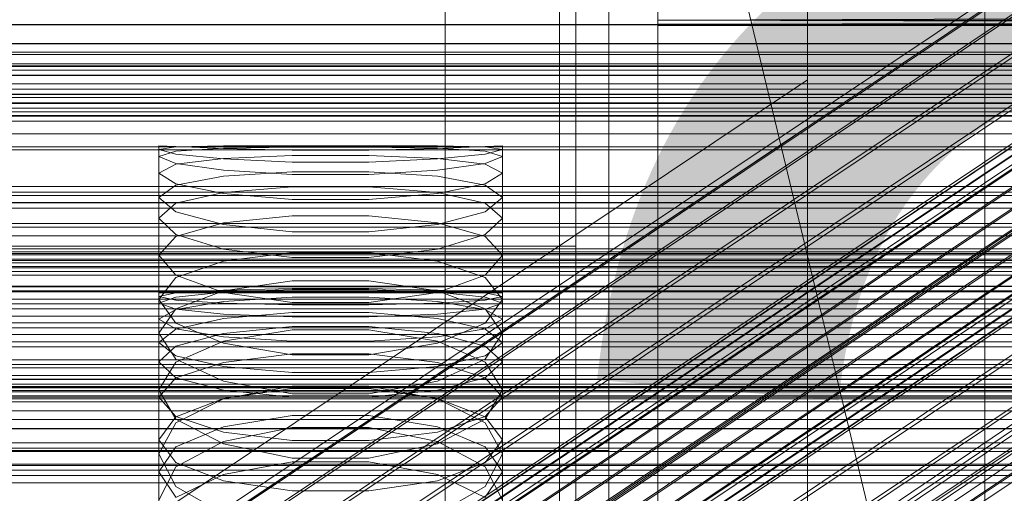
# Model space of a CAD drawing. Header units: millimetres. Extents: x -1970 to 61924, y -58230 to 6847.
# Tile 193 of 256: x 132 to 252, y -33925 to -33867. Entities that reach past the tile are written whole.
import ezdxf

# ---------------------------------------------------------------- set-up
doc = ezdxf.new("R2010")
doc.units = ezdxf.units.MM
for name, color, linetype, lineweight in [('COTAS_O', 1, 'Continuous', 0), ('frontal_briquetadora', 7, 'Continuous', 0), ('frontal_C01', 7, 'Continuous', 0), ('frontal_C02', 7, 'Continuous', 0), ('frontal_C03', 7, 'Continuous', 0), ('frontal_secador', 7, 'Continuous', 0)]:
    doc.layers.add(name, color=color, linetype=linetype, lineweight=lineweight)
doc.dimstyles.new('R19_100', dxfattribs={"dimtxt": 250, "dimasz": 150, "dimexe": 150, "dimexo": 80, "dimgap": 100, "dimtad": 1, "dimtih": 1, "dimtoh": 1, "dimdsep": 46, "dimcen": 0.09, "dimadec": 0, "dimazin": 0, "dimtfac": 1, "dimtdec": 4, "dimtofl": 0, "dimtmove": 0, "dimatfit": 3, "dimfxl": 1, "dimtolj": 1, "dimtzin": 0, "dimarcsym": 0})

# ---------------------------------------------------------------- blocks, each defined once
blk = doc.blocks.new('DIM_R26_46')
at = {"layer": 'COTAS_O'}
for p, q in [((-1725, -33700), (-1575, -33655)), ((1725, -33700), (1575, -33655)), ((-1725, -34400), (-1725, -33700)), ((-1725, -33700), (1725, -33700)), ((-1725, -33700), (-1575, -33745)), ((1725, -33700), (1575, -33745)), ((1725, -34400), (1725, -33700))]:
    blk.add_line(p, q, dxfattribs=at)
blk.add_text('3450 O', height=250, dxfattribs=at).set_placement((0, -33600))
blk = doc.blocks.new('DIM_R26_49')
at = {"layer": 'COTAS_O'}
for p, q in [((-650, -34200), (-500, -34155)), ((650, -34200), (500, -34155)), ((-650, -34900), (-650, -34200)), ((-650, -34200), (650, -34200)), ((-650, -34200), (-500, -34245)), ((650, -34200), (500, -34245)), ((650, -34900), (650, -34200))]:
    blk.add_line(p, q, dxfattribs=at)
blk.add_text('1300 O', height=250, dxfattribs=at).set_placement((0, -34100))

msp = doc.modelspace()

# ---------------------------------------------------------------- linework, layer by layer
at = {"layer": 'frontal_briquetadora'}
for p, q in [((200, -33765), (200, -33920)), ((204, -33920), (204, -33765)), ((210, -33820), (210, -34060)), ((210, -34260), (210, -33820)), ((210, -34680), (210, -33820)), ((210, -33820), (416.55, -34680)), ((200, -33869.692), (200, -33852.858)), ((200, -33854.32), (200, -33870.936)), ((210, -33853.384), (210, -34060)), ((210, -34060), (210, -33855.985)), ((210, -33858.384), (210, -34060)), ((184, -33860), (184, -33940)), ((198, -33940), (198, -33860)), ((210, -33860.559), (210, -34060)), ((200, -33877.066), (200, -33861.773)), ((200, -33862.803), (200, -33877.883)), ((210, -33862.488), (210, -34060)), ((210, -33864.153), (210, -34060)), ((210, -33865.538), (210, -34060)), ((430, -33866.629), (210, -33867.416)), ((210, -33867.416), (210, -33866.629)), ((210, -33866.629), (210, -34060)), ((430, -33867.416), (210, -33867.416)), ((430, -33867.416), (210, -33867.891)), ((210, -33867.891), (210, -33867.416)), ((430, -33867.891), (210, -33867.416)), ((210, -33867.416), (210, -34060)), ((430, -33867.891), (210, -33867.891)), ((430, -33867.891), (210, -33868.05)), ((210, -33868.05), (210, -33867.891)), ((430, -33868.05), (210, -33867.891)), ((210, -33867.891), (210, -34060)), ((430, -33868.05), (210, -33868.05)), ((210, -33868.05), (210, -34060)), ((200, -33883.135), (200, -33869.692)), ((200, -33870.936), (200, -33884.039)), ((184, -33880.454), (184, -33875.627)), ((198, -33880.454), (198, -33875.627)), ((210, -33880.454), (210, -33875.627)), ((200, -33888.245), (200, -33877.066)), ((200, -33877.883), (200, -33888.77)), ((184, -33889.153), (184, -33880.454)), ((198, -33889.153), (198, -33880.454)), ((210, -33889.153), (210, -33880.454)), ((151.08, -33882.856), (149, -33882.75)), ((149, -33900.75), (149, -33882.75)), ((149, -33883.222), (151.08, -33882.881)), ((151.08, -33883.775), (149, -33883.222)), ((149, -33901.201), (149, -33883.222)), ((151.08, -33882.881), (156.906, -33882.76)), ((156.906, -33883.094), (151.08, -33882.856)), ((156.906, -33883.063), (151.08, -33883.423)), ((156.906, -33882.76), (165.326, -33882.752)), ((165.326, -33882.922), (156.906, -33883.063)), ((165.326, -33883.285), (156.906, -33883.094)), ((165.326, -33882.752), (174.674, -33882.752)), ((174.674, -33882.922), (165.326, -33882.922)), ((174.674, -33883.285), (165.326, -33883.285)), ((174.674, -33882.752), (183.094, -33882.76)), ((183.094, -33883.063), (174.674, -33882.922)), ((183.094, -33883.094), (174.674, -33883.285)), ((183.094, -33882.76), (188.92, -33882.881)), ((188.92, -33882.856), (183.094, -33883.094)), ((188.92, -33883.423), (183.094, -33883.063)), ((191, -33882.75), (188.92, -33882.856)), ((188.92, -33882.881), (191, -33883.222)), ((191, -33883.222), (188.92, -33883.775)), ((191, -33900.75), (191, -33882.75)), ((191, -33901.201), (191, -33883.222)), ((200, -33883.253), (200, -33882.75)), ((200, -33883.285), (200, -33882.75)), ((200, -33882.75), (200, -33883.222)), ((200, -33891.871), (200, -33883.135)), ((200, -33883.222), (200, -33884.7)), ((200, -33884.763), (200, -33883.253)), ((200, -33884.826), (200, -33883.285)), ((151.08, -33883.423), (149, -33884.062)), ((149, -33902.002), (149, -33884.062)), ((149, -33884.062), (151.08, -33884.912)), ((156.906, -33884.371), (151.08, -33883.775)), ((156.906, -33884.304), (151.08, -33885.021)), ((165.326, -33883.964), (156.906, -33884.304)), ((165.326, -33884.761), (156.906, -33884.371)), ((174.674, -33883.964), (165.326, -33883.964)), ((183.094, -33884.304), (174.674, -33883.964)), ((183.094, -33884.371), (174.674, -33884.761)), ((188.92, -33883.775), (183.094, -33884.371)), ((188.92, -33885.021), (183.094, -33884.304)), ((191, -33884.062), (188.92, -33883.423)), ((188.92, -33884.912), (191, -33884.062)), ((191, -33902.002), (191, -33884.062)), ((200, -33884.039), (200, -33892.346)), ((151.08, -33885.021), (149, -33886.106)), ((151.08, -33884.912), (156.906, -33885.746)), ((174.674, -33884.761), (165.326, -33884.761)), ((183.094, -33885.746), (188.92, -33884.912)), ((191, -33886.106), (188.92, -33885.021)), ((200, -33884.7), (200, -33887.18)), ((200, -33887.273), (200, -33884.763)), ((200, -33887.368), (200, -33884.826)), ((149, -33903.952), (149, -33886.106)), ((151.08, -33887.4), (149, -33886.106)), ((151.08, -33887.559), (156.906, -33886.485)), ((156.906, -33885.746), (165.326, -33886.268)), ((156.906, -33886.485), (165.326, -33885.947)), ((165.326, -33885.947), (174.674, -33885.947)), ((165.326, -33886.268), (174.674, -33886.268)), ((174.674, -33886.268), (183.094, -33885.746)), ((174.674, -33885.947), (183.094, -33886.485)), ((183.094, -33886.485), (188.92, -33887.559)), ((191, -33886.106), (188.92, -33887.4)), ((191, -33903.952), (191, -33886.106)), ((149, -33889.086), (151.08, -33887.559)), ((156.906, -33888.59), (151.08, -33887.4)), ((165.326, -33887.791), (156.906, -33888.46)), ((174.674, -33887.791), (165.326, -33887.791)), ((183.094, -33888.46), (174.674, -33887.791)), ((188.92, -33887.4), (183.094, -33888.59)), ((188.92, -33887.559), (191, -33889.086)), ((200, -33887.18), (200, -33890.655)), ((200, -33890.779), (200, -33887.273)), ((200, -33890.905), (200, -33887.368)), ((151.08, -33890.822), (149, -33889.086)), ((149, -33906.796), (149, -33889.086)), ((156.906, -33888.46), (151.08, -33889.77)), ((165.326, -33889.308), (156.906, -33888.59)), ((174.674, -33889.308), (165.326, -33889.308)), ((183.094, -33888.59), (174.674, -33889.308)), ((188.92, -33889.77), (183.094, -33888.46)), ((184, -33900), (184, -33889.153)), ((191, -33889.086), (188.92, -33890.822)), ((191, -33906.796), (191, -33889.086)), ((198, -33900), (198, -33889.153)), ((200, -33894.218), (200, -33888.245)), ((200, -33888.77), (200, -33894.399)), ((210, -33900), (210, -33889.153)), ((151.08, -33889.77), (149, -33891.591)), ((191, -33891.591), (188.92, -33889.77)), ((149, -33909.185), (149, -33891.591)), ((149, -33891.591), (151.08, -33893.618)), ((156.906, -33892.364), (151.08, -33890.822)), ((165.326, -33891.333), (156.906, -33892.198)), ((174.674, -33891.333), (165.326, -33891.333)), ((183.094, -33892.198), (174.674, -33891.333)), ((188.92, -33890.822), (183.094, -33892.364)), ((188.92, -33893.618), (191, -33891.591)), ((191, -33909.185), (191, -33891.591)), ((200, -33890.655), (200, -33895.117)), ((200, -33895.272), (200, -33890.779)), ((200, -33895.428), (200, -33890.905)), ((156.906, -33892.198), (151.08, -33893.859)), ((165.326, -33893.278), (156.906, -33892.364)), ((183.094, -33892.364), (174.674, -33893.277)), ((188.92, -33893.859), (183.094, -33892.198)), ((200, -33895.045), (200, -33891.871)), ((200, -33892.346), (200, -33895.045)), ((151.08, -33893.859), (149, -33896.116)), ((151.08, -33893.618), (156.906, -33895.393)), ((174.674, -33893.277), (165.326, -33893.278)), ((183.094, -33895.393), (188.92, -33893.618)), ((191, -33896.116), (188.92, -33893.859)), ((200, -33895.045), (-160, -33895.045)), ((200, -33894.399), (200, -33894.218)), ((200, -33895.117), (200, -33900.553)), ((200, -33900.739), (200, -33895.272)), ((151.08, -33898.576), (149, -33896.116)), ((149, -33913.502), (149, -33896.116)), ((156.906, -33895.393), (165.326, -33896.435)), ((156.906, -33896.858), (165.326, -33895.8)), ((165.326, -33895.8), (174.674, -33895.8)), ((165.326, -33896.435), (174.674, -33896.435)), ((174.674, -33896.435), (183.094, -33895.393)), ((174.674, -33895.8), (183.094, -33896.858)), ((191, -33896.116), (188.92, -33898.576)), ((191, -33913.502), (191, -33896.116)), ((200, -33900.925), (200, -33895.428)), ((151.08, -33898.867), (156.906, -33896.858)), ((183.094, -33896.858), (188.92, -33898.867)), ((149, -33901.553), (151.08, -33898.867)), ((156.906, -33900.697), (151.08, -33898.576)), ((188.92, -33898.576), (183.094, -33900.697)), ((188.92, -33898.867), (191, -33901.553)), ((184, -33900), (-194, -33900)), ((165.326, -33899.285), (156.906, -33900.472)), ((174.674, -33899.285), (165.326, -33899.285)), ((183.094, -33900.472), (174.674, -33899.285)), ((184, -33900), (184, -33910.847)), ((210, -33900), (198, -33900)), ((198, -33900), (198, -33910.847)), ((210, -33900), (210, -33910.847)), ((149, -33900.75), (151.08, -33900.75)), ((151.08, -33900.754), (149, -33901.201)), ((149, -33901.201), (151.08, -33901.648)), ((149, -33902.002), (151.08, -33901.257)), ((156.907, -33900.395), (151.08, -33900.754)), ((156.906, -33900.472), (151.08, -33902.709)), ((151.08, -33901.257), (156.907, -33900.66)), ((151.08, -33900.75), (156.907, -33900.75)), ((165.326, -33901.931), (156.906, -33900.697)), ((165.327, -33900.196), (156.907, -33900.395)), ((156.907, -33900.66), (165.327, -33900.329)), ((156.907, -33900.75), (165.327, -33900.75)), ((156.907, -33901.809), (165.327, -33901.279)), ((174.673, -33900.196), (165.327, -33900.196)), ((165.327, -33900.329), (174.673, -33900.329)), ((165.327, -33900.75), (174.673, -33900.75)), ((165.327, -33901.279), (174.673, -33901.279)), ((183.093, -33900.395), (174.673, -33900.196)), ((174.673, -33900.329), (183.093, -33900.66)), ((174.673, -33900.75), (183.093, -33900.75)), ((174.673, -33901.279), (183.093, -33901.809)), ((183.094, -33900.697), (174.674, -33901.931)), ((188.92, -33900.754), (183.093, -33900.395)), ((183.093, -33900.66), (188.92, -33901.257)), ((183.093, -33900.75), (188.92, -33900.75)), ((188.92, -33902.709), (183.094, -33900.472)), ((188.92, -33900.75), (191, -33900.75)), ((191, -33901.201), (188.92, -33900.754)), ((188.92, -33901.648), (191, -33901.201)), ((188.92, -33901.257), (191, -33902.002)), ((200, -33900.553), (200, -33906.951)), ((200, -33907.167), (200, -33900.739)), ((200, -33907.383), (200, -33900.925)), ((151.08, -33904.442), (149, -33901.553)), ((149, -33918.691), (149, -33901.553)), ((151.08, -33902.746), (149, -33902.002)), ((151.08, -33901.648), (156.907, -33902.006)), ((151.08, -33902.762), (156.907, -33901.809)), ((156.907, -33902.006), (165.327, -33902.205)), ((174.674, -33901.931), (165.326, -33901.931)), ((165.327, -33902.205), (174.673, -33902.205)), ((174.673, -33902.205), (183.093, -33902.006)), ((183.093, -33902.006), (188.92, -33901.648)), ((183.093, -33901.809), (188.92, -33902.762)), ((191, -33901.553), (188.92, -33904.442)), ((191, -33902.002), (188.92, -33902.746)), ((191, -33918.691), (191, -33901.553)), ((151.08, -33902.709), (149, -33905.679)), ((149, -33903.952), (151.08, -33902.762)), ((156.907, -33903.344), (151.08, -33902.746)), ((165.327, -33903.131), (156.907, -33903.856)), ((165.327, -33903.675), (156.907, -33903.344)), ((174.673, -33903.131), (165.327, -33903.131)), ((174.673, -33903.675), (165.327, -33903.675)), ((183.093, -33903.856), (174.673, -33903.131)), ((183.093, -33903.344), (174.673, -33903.675)), ((188.92, -33902.746), (183.093, -33903.344)), ((191, -33905.679), (188.92, -33902.709)), ((188.92, -33902.762), (191, -33903.952)), ((149, -33903.952), (151.08, -33905.141)), ((156.907, -33903.856), (151.08, -33905.165)), ((156.906, -33906.903), (151.08, -33904.442)), ((156.907, -33905.719), (165.327, -33904.863)), ((165.327, -33904.863), (174.673, -33904.863)), ((174.673, -33904.863), (183.093, -33905.719)), ((188.92, -33905.165), (183.093, -33903.856)), ((188.92, -33904.442), (183.094, -33906.903)), ((188.92, -33905.141), (191, -33903.952)), ((151.08, -33905.165), (149, -33906.796)), ((149, -33922.627), (149, -33905.679)), ((149, -33905.679), (151.08, -33908.849)), ((151.08, -33905.141), (156.907, -33906.095)), ((151.08, -33907.261), (156.907, -33905.719)), ((165.326, -33905.267), (156.906, -33906.643)), ((156.907, -33906.095), (165.327, -33906.624)), ((174.674, -33905.267), (165.326, -33905.267)), ((174.673, -33906.624), (183.093, -33906.095)), ((183.094, -33906.643), (174.674, -33905.267)), ((183.093, -33906.095), (188.92, -33905.141)), ((183.093, -33905.719), (188.92, -33907.261)), ((191, -33906.796), (188.92, -33905.165)), ((188.92, -33908.849), (191, -33905.679)), ((191, -33922.627), (191, -33905.679)), ((149, -33906.796), (151.08, -33908.427)), ((149, -33909.185), (151.08, -33907.261)), ((156.906, -33906.643), (151.08, -33909.219)), ((165.326, -33908.325), (156.906, -33906.903)), ((165.327, -33906.624), (174.673, -33906.624)), ((183.094, -33906.903), (174.674, -33908.325)), ((188.92, -33909.219), (183.094, -33906.643)), ((188.92, -33908.427), (191, -33906.796)), ((188.92, -33907.261), (191, -33909.185)), ((200, -33906.951), (200, -33914.294)), ((200, -33914.539), (200, -33907.167)), ((151.08, -33908.427), (156.907, -33909.735)), ((156.907, -33909.253), (165.327, -33908.203)), ((174.674, -33908.325), (165.326, -33908.325)), ((165.327, -33908.203), (174.673, -33908.203)), ((174.673, -33908.203), (183.093, -33909.253)), ((183.093, -33909.735), (188.92, -33908.427)), ((200, -33914.784), (200, -33907.383)), ((151.08, -33911.108), (149, -33909.185)), ((151.08, -33909.219), (149, -33912.608)), ((151.08, -33908.849), (156.906, -33911.534)), ((151.08, -33911.144), (156.907, -33909.253)), ((156.907, -33909.735), (165.327, -33910.461)), ((174.673, -33910.461), (183.093, -33909.735)), ((183.093, -33909.253), (188.92, -33911.144)), ((183.094, -33911.534), (188.92, -33908.849)), ((191, -33909.185), (188.92, -33911.108)), ((191, -33912.608), (188.92, -33909.219)), ((165.327, -33910.461), (174.673, -33910.461)), ((184, -33910.847), (184, -33919.546)), ((198, -33910.847), (198, -33919.546)), ((210, -33910.847), (210, -33919.546)), ((149, -33913.502), (151.08, -33911.144)), ((156.907, -33912.651), (151.08, -33911.108)), ((156.906, -33911.534), (165.326, -33913.08)), ((156.906, -33913.701), (165.326, -33912.14)), ((165.326, -33912.14), (174.674, -33912.14)), ((174.674, -33913.08), (183.094, -33911.534)), ((174.674, -33912.14), (183.094, -33913.701)), ((188.92, -33911.108), (183.093, -33912.651)), ((188.92, -33911.144), (191, -33913.502)), ((151.08, -33916.193), (149, -33912.608)), ((149, -33929.238), (149, -33912.608)), ((165.327, -33912.428), (156.907, -33913.668)), ((165.327, -33913.507), (156.907, -33912.651)), ((165.326, -33913.08), (174.674, -33913.08)), ((174.673, -33912.428), (165.327, -33912.428)), ((183.093, -33913.668), (174.673, -33912.428)), ((183.093, -33912.651), (174.673, -33913.507)), ((191, -33912.608), (188.92, -33916.193)), ((191, -33929.238), (191, -33912.608)), ((149, -33913.502), (151.08, -33915.861)), ((156.907, -33913.668), (151.08, -33915.903)), ((151.08, -33916.61), (156.906, -33913.701)), ((174.673, -33913.507), (165.327, -33913.507)), ((188.92, -33915.903), (183.093, -33913.668)), ((183.094, -33913.701), (188.92, -33916.61)), ((188.92, -33915.861), (191, -33913.502)), ((200, -33914.294), (200, -33922.563)), ((200, -33922.836), (200, -33914.539)), ((156.907, -33917.096), (165.327, -33915.73)), ((165.327, -33915.73), (174.673, -33915.73)), ((174.673, -33915.73), (183.093, -33917.096)), ((200, -33923.11), (200, -33914.784)), ((151.08, -33915.903), (149, -33918.691)), ((149, -33920.41), (151.08, -33916.61)), ((151.08, -33915.861), (156.907, -33917.752)), ((156.906, -33919.209), (151.08, -33916.193)), ((183.093, -33917.752), (188.92, -33915.861)), ((188.92, -33916.193), (183.094, -33919.209)), ((191, -33918.691), (188.92, -33915.903)), ((188.92, -33916.61), (191, -33920.41)), ((151.08, -33919.558), (156.907, -33917.096)), ((165.326, -33917.209), (156.906, -33918.891)), ((156.907, -33917.752), (165.327, -33918.801)), ((174.674, -33917.209), (165.326, -33917.209)), ((174.673, -33918.801), (183.093, -33917.752)), ((183.094, -33918.891), (174.674, -33917.209)), ((183.093, -33917.096), (188.92, -33919.558)), ((149, -33918.691), (151.08, -33921.478)), ((156.906, -33918.891), (151.08, -33922.018)), ((165.326, -33920.937), (156.906, -33919.209)), ((165.327, -33918.801), (174.673, -33918.801)), ((183.094, -33919.209), (174.674, -33920.937)), ((188.92, -33922.018), (183.094, -33918.891)), ((188.92, -33921.478), (191, -33918.691)), ((200, -33920), (-160, -33920)), ((149, -33922.627), (151.08, -33919.558)), ((151.08, -33924.402), (149, -33920.41)), ((149, -33936.682), (149, -33920.41)), ((184, -33919.546), (184, -33924.373)), ((188.92, -33919.558), (191, -33922.627)), ((191, -33920.41), (188.92, -33924.402)), ((191, -33936.682), (191, -33920.41)), ((198, -33919.546), (198, -33924.373)), ((204, -33920), (200, -33920)), ((200, -33920), (200, -34100)), ((204, -34100), (204, -33920)), ((210, -33919.546), (210, -33924.373)), ((151.08, -33921.478), (156.907, -33923.713)), ((156.907, -33922.955), (165.327, -33921.403)), ((174.674, -33920.937), (165.326, -33920.937)), ((165.327, -33921.403), (174.673, -33921.403)), ((174.673, -33921.403), (183.093, -33922.955)), ((183.093, -33923.713), (188.92, -33921.478)), ((151.08, -33922.018), (149, -33926.087)), ((151.08, -33925.697), (149, -33922.627)), ((151.08, -33925.751), (156.907, -33922.955)), ((183.093, -33922.955), (188.92, -33925.751)), ((191, -33926.087), (188.92, -33922.018)), ((191, -33922.627), (188.92, -33925.697)), ((200, -33922.563), (200, -33931.737)), ((200, -33932.038), (200, -33922.836)), ((156.907, -33923.713), (165.327, -33924.953)), ((174.673, -33924.953), (183.093, -33923.713)), ((200, -33932.339), (200, -33923.11)), ((156.906, -33927.741), (151.08, -33924.402)), ((165.327, -33924.953), (174.673, -33924.953)), ((188.92, -33924.402), (183.094, -33927.741))]:
    msp.add_line(p, q, dxfattribs=at)
at = {"layer": 'frontal_C01'}
for p, q in [((250, -35948.844), (250, -33373.251)), ((250, -33378.064), (250, -35953.656)), ((228.298, -33928.654), (228.298, -33666.04)), ((228.298, -33671.821), (228.298, -33934.434)), ((146.872, -33988.618), (331.181, -33864.284)), ((148.32, -33988.968), (332.629, -33864.633)), ((146.383, -33989.708), (330.692, -33865.373)), ((150.629, -33990.733), (334.938, -33866.398)), ((146.887, -33992.163), (331.197, -33867.828)), ((980, -33912.304), (-980, -33912.304)), ((980, -33917.304), (-980, -33917.304))]:
    msp.add_line(p, q, dxfattribs=at)
at = {"layer": 'frontal_C02'}
for p, q in [((250, -35767.183), (250, -32921.727)), ((250, -32926.497), (250, -35771.953)), ((228.298, -33874.707), (228.298, -33584.212)), ((228.298, -33589.943), (228.298, -33880.437)), ((146.872, -33933.95), (331.181, -33810.695)), ((148.32, -33934.108), (332.629, -33810.853)), ((146.383, -33935.233), (330.692, -33811.978)), ((150.629, -33935.695), (334.938, -33812.44)), ((141.218, -33957.459), (355.017, -33814.483)), ((141.731, -33957.515), (355.53, -33814.539)), ((146.887, -33937.869), (331.197, -33814.614)), ((141.045, -33957.913), (354.844, -33814.938)), ((141.224, -33958.847), (355.022, -33815.872)), ((142.549, -33958.077), (356.348, -33815.102)), ((153.641, -33938.604), (337.95, -33815.35)), ((143.617, -33959.108), (357.415, -33816.133)), ((141.742, -33960.197), (355.541, -33817.222)), ((144.861, -33960.537), (358.659, -33817.561)), ((142.565, -33961.871), (356.363, -33818.895)), ((359.995, -33819.291), (146.196, -33962.266)), ((148.35, -33941.678), (332.659, -33818.423)), ((157.152, -33942.637), (341.461, -33819.382)), ((143.635, -33963.754), (357.434, -33820.779)), ((147.533, -33964.178), (361.332, -33821.203)), ((144.881, -33965.719), (358.68, -33822.743)), ((148.779, -33966.143), (362.578, -33823.168)), ((150.672, -33946.401), (334.981, -33823.147)), ((345.231, -33824.263), (160.922, -33947.518)), ((146.218, -33967.631), (360.017, -33824.656)), ((149.85, -33968.027), (363.648, -33825.051)), ((147.554, -33969.361), (361.352, -33826.385)), ((150.672, -33969.7), (364.471, -33826.725)), ((148.798, -33970.789), (362.596, -33827.814)), ((149.865, -33971.82), (363.664, -33828.845)), ((151.191, -33971.05), (364.989, -33828.075)), ((151.369, -33971.984), (365.168, -33829.009)), ((153.694, -33951.717), (338.003, -33828.462)), ((150.683, -33972.383), (364.482, -33829.407)), ((151.196, -33972.439), (364.995, -33829.463)), ((164.693, -33952.915), (349.002, -33829.66)), ((157.211, -33957.262), (341.52, -33834.007)), ((168.21, -33958.46), (352.519, -33835.205)), ((160.982, -33962.659), (345.291, -33839.404)), ((171.232, -33963.775), (355.541, -33840.521)), ((164.752, -33967.54), (349.061, -33844.285)), ((173.554, -33968.499), (357.863, -33845.244)), ((168.263, -33971.572), (352.572, -33848.318)), ((175.016, -33972.308), (359.326, -33849.053)), ((171.275, -33974.481), (355.584, -33851.227)), ((175.521, -33974.944), (359.83, -33851.689)), ((173.584, -33976.069), (357.893, -33852.814)), ((175.032, -33976.227), (359.341, -33852.972)), ((-311.15, -33867.961), (311.15, -33867.961)), ((-311.15, -33871.585), (311.15, -33871.585)), ((-311.15, -33873.052), (311.15, -33873.052)), ((228.298, -33874.707), (130, -33940.443)), ((228.298, -34165.201), (228.298, -33874.707)), ((228.298, -33874.707), (228.298, -33880.437)), ((-311.15, -33875.833), (311.15, -33875.833)), ((-450, -33876.51), (450, -33876.51)), ((-311.15, -33876.871), (311.15, -33876.871)), ((-311.15, -33878.619), (311.15, -33878.619)), ((-311.15, -33879.156), (311.15, -33879.156)), ((-311.15, -33879.752), (311.15, -33879.752)), ((130, -33946.173), (228.298, -33880.437)), ((228.298, -33880.437), (228.298, -34170.932)), ((450, -33888.432), (-450, -33888.432)), ((450, -33909.919), (-450, -33909.919)), ((-450, -33921.841), (450, -33921.841))]:
    msp.add_line(p, q, dxfattribs=at)
at = {"layer": 'frontal_C03'}
for p, q in [((1250, -33867.932), (-1250, -33867.932)), ((1250, -33870.24), (-1250, -33870.24)), ((-1250, -33871.297), (1250, -33871.297)), ((-1250, -33872.731), (1250, -33872.731)), ((-1250, -33873.529), (1250, -33873.529)), ((-1250, -33874.113), (1250, -33874.113)), ((1250, -33874.149), (-1250, -33874.149)), ((1250, -33875.207), (-1250, -33875.207)), ((-1250, -33876.451), (1250, -33876.451)), ((1250, -33877.514), (-1250, -33877.514)), ((-1250, -33877.581), (1250, -33877.581)), ((1250, -33878.167), (-1250, -33878.167)), ((1250, -33879.049), (-1250, -33879.049)), ((-1250, -33881.3), (1250, -33881.3)), ((-1500, -33883.261), (1500, -33883.261)), ((-1250, -33882.897), (1250, -33882.897)), ((-1250, -33887.744), (1250, -33887.744)), ((1250, -33888.855), (-1250, -33888.855)), ((-1250, -33889.699), (1250, -33889.699)), ((1250, -33889.737), (-1250, -33889.737)), ((1250, -33890.39), (-1250, -33890.39)), ((1500, -33892.245), (-1500, -33892.245)), ((1250, -33892.697), (-1250, -33892.697)), ((-1250, -33893.755), (1250, -33893.755)), ((-1268, -33895.717), (1268, -33895.717)), ((-1268, -33895.941), (1268, -33895.941)), ((-1268, -33896.106), (1268, -33896.106)), ((-1250, -33895.344), (1250, -33895.344)), ((-1268, -33896.763), (1268, -33896.763)), ((-1268, -33897.081), (1268, -33897.081)), ((1250, -33896.607), (-1250, -33896.607)), ((1250, -33897.525), (-1250, -33897.525)), ((1250, -33897.664), (-1250, -33897.664)), ((-1268, -33898.127), (1268, -33898.127)), ((-1268, -33898.576), (1268, -33898.576)), ((-1268, -33899.939), (1268, -33899.939)), ((1250, -33899.972), (-1250, -33899.972)), ((-1268, -33900.489), (1268, -33900.489)), ((1250, -33900.625), (-1250, -33900.625)), ((-1268, -33902.077), (1268, -33902.077)), ((1250, -33901.506), (-1250, -33901.506)), ((1268, -33902.69), (-1268, -33902.69)), ((-1250, -33903.582), (1250, -33903.582)), ((-1268, -33904.394), (1268, -33904.394)), ((-1268, -33905.029), (1268, -33905.029)), ((-1250, -33905.841), (1250, -33905.841)), ((-1268, -33906.733), (1268, -33906.733)), ((-1268, -33907.346), (1268, -33907.346)), ((-1268, -33908.934), (1268, -33908.934)), ((-1268, -33909.484), (1268, -33909.484)), ((-1268, -33910.847), (1268, -33910.847)), ((-1268, -33911.296), (1268, -33911.296)), ((1250, -33911.313), (-1250, -33911.313)), ((-1250, -33911.898), (1250, -33911.898)), ((1250, -33912.194), (-1250, -33912.194)), ((-1268, -33912.342), (1268, -33912.342)), ((-1268, -33912.66), (1268, -33912.66)), ((-1268, -33913.317), (1268, -33913.317)), ((1250, -33912.848), (-1250, -33912.848)), ((-1268, -33913.482), (1268, -33913.482)), ((-1268, -33913.706), (1268, -33913.706)), ((-1250, -33914.079), (1250, -33914.079)), ((1250, -33915.155), (-1250, -33915.155)), ((-1250, -33916.212), (1250, -33916.212)), ((1500, -33917.367), (-1500, -33917.367)), ((1250, -33919.065), (-1250, -33919.065)), ((-1250, -33919.724), (1250, -33919.724)), ((1250, -33920.122), (-1250, -33920.122)), ((-1250, -33921.679), (1250, -33921.679)), ((1250, -33922.429), (-1250, -33922.429)), ((1250, -33923.083), (-1250, -33923.083)), ((1250, -33923.964), (-1250, -33923.964))]:
    msp.add_line(p, q, dxfattribs=at)
at = {"layer": 'frontal_secador'}
for p, q in [((1250, -33870.291), (-1250, -33870.291)), ((1250, -33873), (-1250, -33873))]:
    msp.add_line(p, q, dxfattribs=at)

# ---------------------------------------------------------------- dimensions: what is measured, and where the dimension line sits
at = {"layer": 'COTAS_O'}
for p1, p2, picture, middle in [((-1725, -34400), (1725, -34400), 'DIM_R26_46', (0, -33700)), ((-650, -34900), (650, -34900), 'DIM_R26_49', (0, -34200))]:
    dim = msp.add_aligned_dim(p1=p1, p2=p2, distance=700, text='<> O', dimstyle='R19_100', dxfattribs=at)
    dim.commit()
    dim.dimension.update_dxf_attribs({"geometry": picture, "text_midpoint": middle})

doc.saveas('drawing.dxf')
